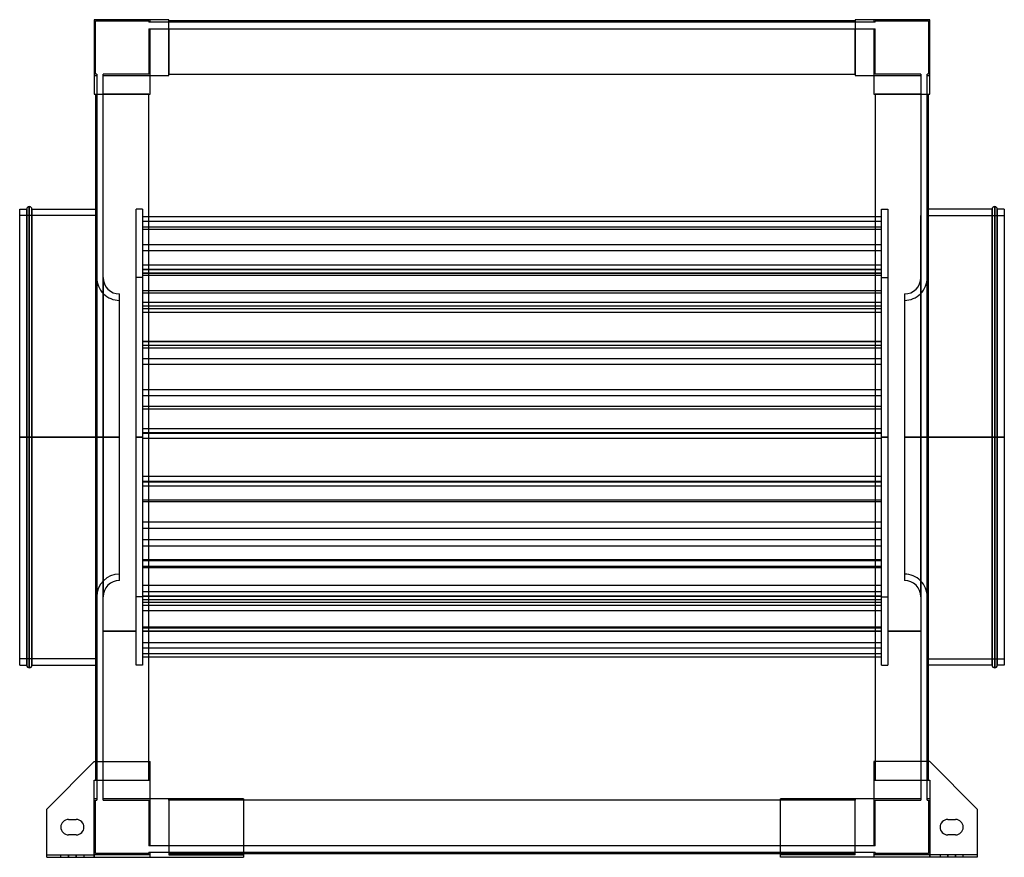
# Model space of a CAD drawing. Header units: millimetres. Extents: x -383 to 383, y -327 to 325.
import ezdxf

# ---------------------------------------------------------------- set-up
doc = ezdxf.new("R2010")
doc.units = ezdxf.units.MM
doc.layers.add('MAIN-1', color=7, linetype='Continuous')
doc.layers.add('MAIN-2', color=7, linetype='Continuous')

msp = doc.modelspace()

# ---------------------------------------------------------------- linework, layer by layer
at = {"layer": 'MAIN-1'}
for p, q in [((-267, 325), (-325, 325)), ((-325, 325), (-325, 267)), ((-267, 281.5), (-267, 325)), ((267, 324), (-267, 324)), ((267, 325), (267, 281.5)), ((325, 325), (267, 325)), ((325, 267), (325, 325)), ((-281.5, 267), (-281.5, 281.5)), ((-281.5, 281.5), (-267, 281.5)), ((-267, 282.5), (267, 282.5)), ((267, 281.5), (281.5, 281.5)), ((281.5, 281.5), (281.5, 267)), ((-325, 267), (-281.5, 267)), ((-324, 267), (-324, -252.5)), ((-282.5, -252.5), (-282.5, 267)), ((281.5, 267), (325, 267)), ((282.5, 267), (282.5, -252.5)), ((324, -252.5), (324, 267)), ((-383, 0), (-383, 177.5)), ((-383, 177.5), (-377.5, 177.5)), ((-377.5, 0), (-377.5, 177.5)), ((-375.5, 0), (-375.5, 179.5)), ((-373.5, 177.5), (-373.5, 0)), ((-373.5, 177.5), (-324, 177.5)), ((373.5, 177.5), (324, 177.5)), ((373.5, 0), (373.5, 177.5)), ((375.5, 179.5), (375.5, 0)), ((377.5, 177.5), (377.5, 0)), ((383, 177.5), (377.5, 177.5)), ((383, 177.5), (383, 0)), ((-373.5, 0), (-373.5, -177.5)), ((373.5, 0), (324, 0)), ((373.5, 0), (375.5, 0)), ((375.5, 0), (375.5, -179.5)), ((377.5, 0), (375.5, 0)), ((383, 0), (377.5, 0)), ((377.5, 0), (377.5, -177.5)), ((383, 0), (383, -177.5)), ((-377.5, 0), (-383, 0)), ((-383, -177.5), (-383, 0)), ((-375.5, 0), (-377.5, 0)), ((-377.5, -177.5), (-377.5, 0)), ((-373.5, 0), (-375.5, 0)), ((-375.5, -179.5), (-375.5, 0)), ((-324, 0), (-373.5, 0)), ((373.5, -177.5), (373.5, 0)), ((-383, -177.5), (-377.5, -177.5)), ((-373.5, -177.5), (-324, -177.5)), ((373.5, -177.5), (324, -177.5)), ((383, -177.5), (377.5, -177.5)), ((-325, -252.5), (-362, -289.5)), ((-325, -252.5), (-281.5, -252.5)), ((-281.5, -281.5), (-281.5, -252.5)), ((325, -252.5), (281.5, -252.5)), ((281.5, -252.5), (281.5, -281.5)), ((362, -289.5), (325, -252.5)), ((-209, -281.5), (-281.5, -281.5)), ((-209, -281.5), (-209, -327)), ((209, -282.5), (-209, -282.5)), ((281.5, -281.5), (209, -281.5)), ((209, -327), (209, -281.5)), ((-362, -327), (-362, -289.5)), ((362, -289.5), (362, -327)), ((-345, -297.5), (-339, -297.5)), ((339, -297.5), (345, -297.5)), ((-339, -309.5), (-345, -309.5)), ((345, -309.5), (339, -309.5)), ((-362, -327), (-209, -327)), ((-209, -324), (209, -324)), ((362, -327), (209, -327))]:
    msp.add_line(p, q, dxfattribs=at)
for centre, radius, start, end in [((-375.5, 177.5), 2, 89.99998, 180.00002), ((-375.5, 177.5), 2, 0, 89.99998), ((375.5, 177.5), 2, 89.99998, 180.00002), ((375.5, 177.5), 2, 0, 89.99998), ((-375.5, -177.5), 2, 180.00002, 270.00002), ((-375.5, -177.5), 2, 270.00002, 0), ((375.5, -177.5), 2, 180.00002, 270.00002), ((375.5, -177.5), 2, 270.00002, 0), ((-345, -303.5), 6, 89.99998, 180.00002), ((-339, -303.5), 6, 0, 89.99998), ((339, -303.5), 6, 89.99998, 180.00002), ((345, -303.5), 6, 0, 89.99998), ((-345, -303.5), 6, 180.00002, 270.00002), ((-339, -303.5), 6, 270.00002, 0), ((339, -303.5), 6, 180.00002, 270.00002), ((345, -303.5), 6, 270.00002, 0)]:
    msp.add_arc(centre, radius, start, end, dxfattribs=at)
at = {"layer": 'MAIN-2'}
for p, q in [((-325, 325), (-325, 325)), ((-325, 325), (-325, 325)), ((-324, 324), (-282.5, 324)), ((-324, 282.5), (-324, 324)), ((-324, 324), (-324, 324)), ((-282.5, 324), (-282.5, 323)), ((-282.5, 324), (-282.5, 324)), ((-282.5, 323), (-282.5, 323)), ((-281.5, 323), (-282.5, 323)), ((-281.5, 323), (-281.5, 325)), ((-281.5, 325), (-281.5, 325)), ((-281.5, 325), (-281.5, 325)), ((-281.5, 323), (-281.5, 323)), ((-281.5, 323), (-281.5, 323)), ((-267, 323), (-281.5, 323)), ((-267, 325), (-267, 325)), ((-267, 325), (-267, 325)), ((-267, 324), (-267, 324)), ((-267, 324), (-267, 324)), ((-267, 323), (-267, 323)), ((-267, 323), (-267, 323)), ((267, 323), (-267, 323)), ((267, 325), (267, 325)), ((267, 325), (267, 325)), ((267, 324), (267, 324)), ((267, 324), (267, 324)), ((267, 323), (267, 323)), ((267, 323), (267, 323)), ((281.5, 323), (267, 323)), ((281.5, 325), (281.5, 323)), ((281.5, 325), (281.5, 325)), ((281.5, 325), (281.5, 325)), ((282.5, 323), (281.5, 323)), ((281.5, 323), (281.5, 323)), ((281.5, 323), (281.5, 323)), ((282.5, 324), (324, 324)), ((282.5, 323), (282.5, 324)), ((282.5, 324), (282.5, 324)), ((282.5, 323), (282.5, 323)), ((324, 324), (324, 282.5)), ((324, 324), (324, 324)), ((325, 325), (325, 325)), ((325, 325), (325, 325)), ((-282.5, 318), (-282.5, 282.5)), ((-282.5, 318), (-281.5, 318)), ((-282.5, 318), (-282.5, 318)), ((-281.5, 318), (-267, 318)), ((-281.5, 318), (-281.5, 318)), ((-281.5, 318), (-281.5, 318)), ((-281.5, 281.5), (-281.5, 318)), ((-267, 318), (267, 318)), ((-267, 318), (-267, 318)), ((-267, 318), (-267, 318)), ((-267, 318), (-267, 282.5)), ((267, 318), (281.5, 318)), ((267, 318), (267, 318)), ((267, 318), (267, 318)), ((267, 282.5), (267, 318)), ((281.5, 318), (282.5, 318)), ((281.5, 318), (281.5, 318)), ((281.5, 318), (281.5, 318)), ((281.5, 318), (281.5, 281.5)), ((282.5, 282.5), (282.5, 318)), ((282.5, 318), (282.5, 318)), ((-325, 281.5), (-323, 281.5)), ((-325, 281.5), (-325, 281.5)), ((-325, 281.5), (-325, 281.5)), ((-323, 282.5), (-324, 282.5)), ((-324, 282.5), (-324, 282.5)), ((-323, 282.5), (-323, 281.5)), ((-323, 282.5), (-323, 282.5)), ((-323, 281.5), (-323, 267)), ((-323, 281.5), (-323, 281.5)), ((-323, 281.5), (-323, 281.5)), ((-318, 282.5), (-318, 282.5)), ((-318, 281.5), (-318, 282.5)), ((-282.5, 282.5), (-318, 282.5)), ((-318, 281.5), (-318, 281.5)), ((-318, 281.5), (-318, 281.5)), ((-318, 267), (-318, 281.5)), ((-318, 281.5), (-281.5, 281.5)), ((-282.5, 282.5), (-282.5, 282.5)), ((-281.5, 281.5), (-281.5, 281.5)), ((-281.5, 281.5), (-281.5, 281.5)), ((-281.5, 281.5), (-281.5, 281.5)), ((-281.5, 281.5), (-281.5, 281.5)), ((-281.5, 281.5), (-281.5, 281.5)), ((-281.5, 281.5), (-281.5, 281.5)), ((-267, 282.5), (-267, 282.5)), ((-267, 281.5), (-267, 282.5)), ((-267, 282.5), (-267, 282.5)), ((-267, 282.5), (-267, 282.5)), ((-267, 282.5), (-267, 282.5)), ((-267, 281.5), (-267, 281.5)), ((-267, 281.5), (-267, 281.5)), ((-267, 281.5), (-267, 281.5)), ((-267, 281.5), (-267, 281.5)), ((267, 282.5), (267, 281.5)), ((267, 282.5), (267, 282.5)), ((267, 282.5), (267, 282.5)), ((267, 282.5), (267, 282.5)), ((267, 282.5), (267, 282.5)), ((267, 281.5), (267, 281.5)), ((267, 281.5), (267, 281.5)), ((267, 281.5), (267, 281.5)), ((267, 281.5), (267, 281.5)), ((281.5, 281.5), (318, 281.5)), ((281.5, 281.5), (281.5, 281.5)), ((281.5, 281.5), (281.5, 281.5)), ((281.5, 281.5), (281.5, 281.5)), ((281.5, 281.5), (281.5, 281.5)), ((281.5, 281.5), (281.5, 281.5)), ((281.5, 281.5), (281.5, 281.5)), ((318, 282.5), (282.5, 282.5)), ((282.5, 282.5), (282.5, 282.5)), ((318, 282.5), (318, 281.5)), ((318, 282.5), (318, 282.5)), ((318, 281.5), (318, 267)), ((318, 281.5), (318, 281.5)), ((318, 281.5), (318, 281.5)), ((323, 282.5), (323, 282.5)), ((323, 281.5), (323, 282.5)), ((324, 282.5), (323, 282.5)), ((323, 281.5), (323, 281.5)), ((323, 281.5), (323, 281.5)), ((323, 267), (323, 281.5)), ((323, 281.5), (325, 281.5)), ((324, 282.5), (324, 282.5)), ((325, 281.5), (325, 281.5)), ((325, 281.5), (325, 281.5)), ((-325, 267), (-325, 267)), ((-325, 267), (-325, 267)), ((-324, 267), (-324, 267)), ((-324, 267), (-324, 267)), ((-323, 267), (-323, 267)), ((-323, 267), (-323, -267)), ((-323, 267), (-323, 267)), ((-318, 267), (-318, 267)), ((-318, 267), (-318, 267)), ((-318, -267), (-318, 267)), ((-282.5, 267), (-318, 267)), ((-282.5, 267), (-281.5, 267)), ((-282.5, 267), (-282.5, 267)), ((-282.5, 267), (-282.5, 267)), ((-282.5, 267), (-282.5, 267)), ((-282.5, 267), (-282.5, 267)), ((-281.5, 267), (-281.5, 267)), ((-281.5, 267), (-281.5, 267)), ((-281.5, 267), (-281.5, 267)), ((-281.5, 267), (-281.5, 267)), ((281.5, 267), (282.5, 267)), ((281.5, 267), (281.5, 267)), ((281.5, 267), (281.5, 267)), ((281.5, 267), (281.5, 267)), ((281.5, 267), (281.5, 267)), ((318, 267), (282.5, 267)), ((282.5, 267), (282.5, 267)), ((282.5, 267), (282.5, 267)), ((282.5, 267), (282.5, 267)), ((282.5, 267), (282.5, 267)), ((318, 267), (318, 267)), ((318, 267), (318, -267)), ((318, 267), (318, 267)), ((323, 267), (323, 267)), ((323, 267), (323, 267)), ((323, -267), (323, 267)), ((324, 267), (324, 267)), ((324, 267), (324, 267)), ((325, 267), (325, 267)), ((325, 267), (325, 267)), ((-377.5, 177.5), (-377.5, 0)), ((-375.5, 179.5), (-375.5, 0)), ((-373.5, 0), (-373.5, 177.5)), ((-324, 177.5), (-323, 177.5)), ((-292.5, 0), (-292.5, 177.5)), ((-287.5, 177.5), (-292.5, 177.5)), ((-287.5, 177.5), (-287.5, 0)), ((287.5, 0), (287.5, 177.5)), ((287.5, 177.5), (292.5, 177.5)), ((292.5, 177.5), (292.5, 0)), ((324, 177.5), (323, 177.5)), ((373.5, 177.5), (373.5, 0)), ((375.5, 0), (375.5, 179.5)), ((377.5, 0), (377.5, 177.5)), ((-323, 172.5), (-383, 172.5)), ((-323, 172.5), (-323, 0)), ((287.5, 171.47), (-287.5, 171.47)), ((318, 0), (318, 172.5)), ((323, 0), (323, 172.5)), ((323, 172.5), (383, 172.5)), ((287.5, 167.93), (-287.5, 167.93)), ((287.5, 163.58), (-287.5, 163.58)), ((287.5, 161.79), (-287.5, 161.79)), ((287.5, 149.71), (-287.5, 149.71)), ((287.5, 145.04), (-287.5, 145.04)), ((287.5, 133.82), (-287.5, 133.82)), ((287.5, 130.62), (-287.5, 130.62)), ((287.5, 130.28), (-287.5, 130.28)), ((-323.09, 0), (-323.09, 124.26)), ((-323.09, 124.26), (-323.09, 0)), ((-323.09, 124.26), (-323, 124.26)), ((-318.09, 124.24), (-318.09, 0)), ((-318, 124.24), (-318.09, 124.24)), ((-287.5, 124.25), (-292.5, 124.25)), ((287.5, 127.67), (-287.5, 127.67)), ((287.5, 127.41), (-287.5, 127.41)), ((287.5, 125.96), (-287.5, 125.96)), ((287.5, 124.25), (292.5, 124.25)), ((318, 124.24), (318.09, 124.24)), ((318.09, 0), (318.09, 124.24)), ((323.09, 124.26), (323, 124.26)), ((323.09, 0), (323.09, 124.26)), ((323.09, 124.26), (323.09, 0)), ((-305.34, 0), (-305.34, 111.51)), ((287.5, 113.87), (-287.5, 113.87)), ((287.5, 112.08), (-287.5, 112.08)), ((305.34, 111.51), (305.34, 0)), ((287.5, 104.85), (-287.5, 104.85)), ((287.5, 102.06), (-287.5, 102.06)), ((287.5, 99.85), (-287.5, 99.85)), ((287.5, 97.07), (-287.5, 97.07)), ((287.5, 74.5), (-287.5, 74.5)), ((287.5, 74.24), (-287.5, 74.24)), ((287.5, 71.48), (-287.5, 71.48)), ((287.5, 69.21), (-287.5, 69.21)), ((287.5, 60.94), (-287.5, 60.94)), ((287.5, 56.48), (-287.5, 56.48)), ((287.5, 36.76), (-287.5, 36.76)), ((287.5, 32.31), (-287.5, 32.31)), ((287.5, 24.03), (-287.5, 24.03)), ((287.5, 21.76), (-287.5, 21.76)), ((-383, 0), (-377.5, 0)), ((-383, 0), (-323, 0)), ((-377.5, 0), (-375.5, 0)), ((-377.5, 0), (-377.5, -177.5)), ((-375.5, 0), (-375.5, -179.5)), ((-375.5, 0), (-373.5, 0)), ((-373.5, 0), (-323, 0)), ((-305.34, 0), (-323.09, 0)), ((-323.09, 0), (-323.09, -124.26)), ((-323, 0), (-323, -172.5)), ((-318.09, 0), (-318, 0)), ((-318.09, 0), (-318.09, -124.24)), ((-305.34, 0), (-318.09, 0)), ((-292.5, 0), (-287.5, 0)), ((-287.5, 0), (-292.5, 0)), ((287.5, 6.49), (-287.5, 6.49)), ((287.5, 3.35), (-287.5, 3.35)), ((287.5, 2.93), (-287.5, 2.93)), ((-287.5, 0), (-287.5, -177.5)), ((292.5, 0), (287.5, 0)), ((287.5, 0), (292.5, 0)), ((292.5, 0), (292.5, -177.5)), ((305.34, 0), (323.09, 0)), ((305.34, 0), (318.09, 0)), ((318.09, 0), (318, 0)), ((318.09, -124.24), (318.09, 0)), ((383, 0), (323, 0)), ((324, 0), (323, 0)), ((323.09, 0), (323.09, -124.26)), ((373.5, 0), (373.5, -177.5)), ((-323, 0), (-383, 0)), ((-373.5, -177.5), (-373.5, 0)), ((-323, 0), (-324, 0)), ((-323.09, 0), (-305.34, 0)), ((-323.09, -124.26), (-323.09, 0)), ((-318, 0), (-318.09, 0)), ((-318.09, 0), (-305.34, 0)), ((-305.34, -111.51), (-305.34, 0)), ((-292.5, -177.5), (-292.5, 0)), ((-287.5, 0), (-292.5, 0)), ((-292.5, 0), (-287.5, 0)), ((287.5, -0.96), (-287.5, -0.96)), ((287.5, -177.5), (287.5, 0)), ((287.5, 0), (292.5, 0)), ((292.5, 0), (287.5, 0)), ((323.09, 0), (305.34, 0)), ((305.34, 0), (305.34, -111.51)), ((318.09, 0), (305.34, 0)), ((318, 0), (318.09, 0)), ((323, 0), (383, 0)), ((323, 0), (373.5, 0)), ((323, -172.5), (323, 0)), ((323.09, -124.26), (323.09, 0)), ((373.5, 0), (375.5, 0)), ((375.5, -179.5), (375.5, 0)), ((375.5, 0), (377.5, 0)), ((377.5, 0), (383, 0)), ((377.5, -177.5), (377.5, 0)), ((287.5, -30.58), (-287.5, -30.58)), ((287.5, -34.47), (-287.5, -34.47)), ((287.5, -34.89), (-287.5, -34.89)), ((287.5, -38.04), (-287.5, -38.04)), ((287.5, -49.07), (-287.5, -49.07)), ((287.5, -50.37), (-287.5, -50.37)), ((287.5, -66.13), (-287.5, -66.13)), ((287.5, -70.96), (-287.5, -70.96)), ((287.5, -79.91), (-287.5, -79.91)), ((287.5, -84.74), (-287.5, -84.74)), ((287.5, -95.37), (-287.5, -95.37)), ((287.5, -96.15), (-287.5, -96.15)), ((287.5, -100.51), (-287.5, -100.51)), ((287.5, -101.8), (-287.5, -101.8)), ((287.5, -115.43), (-287.5, -115.43)), ((287.5, -120.36), (-287.5, -120.36)), ((-323, -124.26), (-323.09, -124.26)), ((-318, -124.24), (-318.09, -124.24)), ((-287.5, -124.25), (-292.5, -124.25)), ((287.5, -123.76), (-287.5, -123.76)), ((287.5, -123.89), (-287.5, -123.89)), ((287.5, -126.61), (-287.5, -126.61)), ((287.5, -128.69), (-287.5, -128.69)), ((287.5, -124.25), (292.5, -124.25)), ((318, -124.24), (318.09, -124.24)), ((323, -124.26), (323.09, -124.26)), ((287.5, -130.98), (-287.5, -130.98)), ((287.5, -135.17), (-287.5, -135.17)), ((-292.5, -150.87), (-318, -150.87)), ((-318, -150.88), (-292.5, -150.88)), ((-292.5, -150.88), (-318, -150.88)), ((-292.5, -150.88), (-318, -150.88)), ((287.5, -147.97), (-287.5, -147.97)), ((287.5, -148.75), (-287.5, -148.75)), ((287.5, -150.87), (-287.5, -150.87)), ((-287.5, -150.88), (287.5, -150.88)), ((287.5, -150.88), (-287.5, -150.88)), ((287.5, -150.88), (-287.5, -150.88)), ((318, -150.87), (292.5, -150.87)), ((292.5, -150.88), (318, -150.88)), ((318, -150.88), (292.5, -150.88)), ((318, -150.88), (292.5, -150.88)), ((287.5, -159.98), (-287.5, -159.98)), ((287.5, -164.18), (-287.5, -164.18)), ((-323, -172.5), (-383, -172.5)), ((287.5, -168.55), (-287.5, -168.55)), ((287.5, -171.27), (-287.5, -171.27)), ((323, -172.5), (383, -172.5)), ((-324, -177.5), (-323, -177.5)), ((-287.5, -177.5), (-292.5, -177.5)), ((287.5, -177.5), (292.5, -177.5)), ((324, -177.5), (323, -177.5)), ((-325, -252.5), (-325, -252.5)), ((-325, -252.5), (-325, -252.5)), ((-324, -252.5), (-324, -267)), ((-282.5, -267), (-282.5, -252.5)), ((-281.5, -252.5), (-281.5, -252.5)), ((-281.5, -252.5), (-281.5, -252.5)), ((281.5, -252.5), (281.5, -252.5)), ((281.5, -252.5), (281.5, -252.5)), ((282.5, -252.5), (282.5, -267)), ((324, -267), (324, -252.5)), ((325, -252.5), (325, -252.5)), ((325, -252.5), (325, -252.5)), ((-325, -267), (-281.5, -267)), ((-325, -325), (-325, -267)), ((-325, -267), (-325, -267)), ((-325, -267), (-325, -267)), ((-324, -267), (-324, -267)), ((-324, -267), (-324, -267)), ((-323, -267), (-323, -267)), ((-323, -267), (-323, -281.5)), ((-323, -267), (-323, -267)), ((-318, -267), (-318, -267)), ((-318, -267), (-318, -267)), ((-318, -281.5), (-318, -267)), ((-318, -267), (-282.5, -267)), ((-282.5, -267), (-282.5, -267)), ((-281.5, -267), (-282.5, -267)), ((-282.5, -267), (-282.5, -267)), ((-282.5, -267), (-282.5, -267)), ((-282.5, -267), (-282.5, -267)), ((-281.5, -267), (-281.5, -267)), ((-281.5, -267), (-281.5, -267)), ((-281.5, -267), (-281.5, -267)), ((-281.5, -267), (-281.5, -267)), ((281.5, -267), (325, -267)), ((281.5, -267), (281.5, -267)), ((282.5, -267), (281.5, -267)), ((281.5, -267), (281.5, -267)), ((281.5, -267), (281.5, -267)), ((281.5, -267), (281.5, -267)), ((282.5, -267), (318, -267)), ((282.5, -267), (282.5, -267)), ((282.5, -267), (282.5, -267)), ((282.5, -267), (282.5, -267)), ((282.5, -267), (282.5, -267)), ((318, -267), (318, -267)), ((318, -267), (318, -281.5)), ((318, -267), (318, -267)), ((323, -267), (323, -267)), ((323, -267), (323, -267)), ((323, -281.5), (323, -267)), ((324, -267), (324, -267)), ((324, -267), (324, -267)), ((325, -267), (325, -325)), ((325, -267), (325, -267)), ((325, -267), (325, -267)), ((-325, -281.5), (-325, -281.5)), ((-323, -281.5), (-325, -281.5)), ((-325, -281.5), (-325, -281.5)), ((-324, -282.5), (-323, -282.5)), ((-324, -324), (-324, -282.5)), ((-324, -282.5), (-324, -282.5)), ((-323, -281.5), (-323, -282.5)), ((-323, -281.5), (-323, -281.5)), ((-323, -281.5), (-323, -281.5)), ((-323, -282.5), (-323, -282.5)), ((-318, -281.5), (-318, -281.5)), ((-318, -282.5), (-318, -281.5)), ((-318, -281.5), (-318, -281.5)), ((-281.5, -281.5), (-318, -281.5)), ((-318, -282.5), (-318, -282.5)), ((-318, -282.5), (-282.5, -282.5)), ((-282.5, -282.5), (-282.5, -318)), ((-282.5, -282.5), (-282.5, -282.5)), ((-281.5, -281.5), (-281.5, -281.5)), ((-281.5, -281.5), (-281.5, -281.5)), ((-281.5, -281.5), (-281.5, -281.5)), ((-281.5, -318), (-281.5, -281.5)), ((-281.5, -281.5), (-281.5, -281.5)), ((-281.5, -281.5), (-281.5, -281.5)), ((-281.5, -281.5), (-281.5, -281.5)), ((-267, -281.5), (-267, -281.5)), ((-267, -281.5), (-267, -325)), ((-267, -281.5), (-267, -281.5)), ((-267, -282.5), (-267, -281.5)), ((-267, -281.5), (-267, -281.5)), ((-267, -281.5), (-267, -281.5)), ((-267, -282.5), (-267, -282.5)), ((-267, -282.5), (-267, -318)), ((-267, -282.5), (-267, -282.5)), ((-267, -282.5), (-267, -282.5)), ((-209, -282.5), (-267, -282.5)), ((-267, -282.5), (-267, -282.5)), ((-209, -281.5), (-209, -281.5)), ((-209, -281.5), (-209, -281.5)), ((209, -281.5), (209, -281.5)), ((209, -281.5), (209, -281.5)), ((267, -282.5), (209, -282.5)), ((267, -281.5), (267, -281.5)), ((267, -325), (267, -281.5)), ((267, -281.5), (267, -281.5)), ((267, -281.5), (267, -282.5)), ((267, -281.5), (267, -281.5)), ((267, -281.5), (267, -281.5)), ((267, -282.5), (267, -282.5)), ((267, -318), (267, -282.5)), ((267, -282.5), (267, -282.5)), ((267, -282.5), (267, -282.5)), ((267, -282.5), (267, -282.5)), ((281.5, -281.5), (281.5, -281.5)), ((281.5, -281.5), (281.5, -281.5)), ((318, -281.5), (281.5, -281.5)), ((281.5, -281.5), (281.5, -281.5)), ((281.5, -281.5), (281.5, -281.5)), ((281.5, -281.5), (281.5, -318)), ((281.5, -281.5), (281.5, -281.5)), ((281.5, -281.5), (281.5, -281.5)), ((282.5, -282.5), (318, -282.5)), ((282.5, -318), (282.5, -282.5)), ((282.5, -282.5), (282.5, -282.5)), ((318, -281.5), (318, -281.5)), ((318, -281.5), (318, -282.5)), ((318, -281.5), (318, -281.5)), ((318, -282.5), (318, -282.5)), ((323, -281.5), (323, -281.5)), ((323, -282.5), (323, -281.5)), ((323, -281.5), (323, -281.5)), ((325, -281.5), (323, -281.5)), ((323, -282.5), (323, -282.5)), ((323, -282.5), (324, -282.5)), ((324, -282.5), (324, -324)), ((324, -282.5), (324, -282.5)), ((325, -281.5), (325, -281.5)), ((325, -281.5), (325, -281.5)), ((-362, -289.5), (-362, -289.5)), ((-362, -289.5), (-362, -289.5)), ((362, -289.5), (362, -289.5)), ((362, -289.5), (362, -289.5)), ((-345, -297.5), (-345, -297.5)), ((-345, -297.5), (-345, -297.5)), ((-339, -297.5), (-339, -297.5)), ((-339, -297.5), (-339, -297.5)), ((339, -297.5), (339, -297.5)), ((339, -297.5), (339, -297.5)), ((345, -297.5), (345, -297.5)), ((345, -297.5), (345, -297.5)), ((-351, -303.5), (-351, -303.5)), ((-351, -303.5), (-351, -303.5)), ((-333, -303.5), (-333, -303.5)), ((-333, -303.5), (-333, -303.5)), ((333, -303.5), (333, -303.5)), ((333, -303.5), (333, -303.5)), ((351, -303.5), (351, -303.5)), ((351, -303.5), (351, -303.5)), ((-345, -309.5), (-345, -309.5)), ((-345, -309.5), (-345, -309.5)), ((-339, -309.5), (-339, -309.5)), ((-339, -309.5), (-339, -309.5)), ((339, -309.5), (339, -309.5)), ((339, -309.5), (339, -309.5)), ((345, -309.5), (345, -309.5)), ((345, -309.5), (345, -309.5)), ((-281.5, -318), (-282.5, -318)), ((-282.5, -318), (-282.5, -318)), ((-281.5, -318), (-281.5, -318)), ((-281.5, -318), (-281.5, -318)), ((-267, -318), (-281.5, -318)), ((-267, -318), (-267, -318)), ((267, -318), (-267, -318)), ((-267, -318), (-267, -318)), ((267, -318), (267, -318)), ((281.5, -318), (267, -318)), ((267, -318), (267, -318)), ((282.5, -318), (281.5, -318)), ((281.5, -318), (281.5, -318)), ((281.5, -318), (281.5, -318)), ((282.5, -318), (282.5, -318)), ((-362, -325), (-362, -325)), ((-362, -325), (-362, -325)), ((-362, -325), (-325, -325)), ((-362, -327), (-362, -327)), ((-362, -327), (-362, -327)), ((-351, -327), (-351, -325)), ((-351, -327), (-351, -325)), ((-345, -327), (-345, -325)), ((-345, -327), (-345, -325)), ((-345, -325), (-345, -327)), ((-345, -325), (-345, -327)), ((-339, -325), (-339, -327)), ((-339, -325), (-339, -327)), ((-339, -327), (-339, -325)), ((-339, -327), (-339, -325)), ((-333, -325), (-333, -327)), ((-333, -325), (-333, -327)), ((-325, -325), (-325, -325)), ((-325, -325), (-325, -327)), ((-325, -325), (-325, -325)), ((-281.5, -325), (-325, -325)), ((-325, -327), (-325, -325)), ((-282.5, -324), (-324, -324)), ((-324, -324), (-324, -324)), ((-282.5, -323), (-282.5, -324)), ((-282.5, -323), (-281.5, -323)), ((-282.5, -323), (-282.5, -323)), ((-282.5, -324), (-282.5, -324)), ((-281.5, -323), (-267, -323)), ((-281.5, -327), (-281.5, -323)), ((-281.5, -323), (-281.5, -323)), ((-281.5, -323), (-281.5, -323)), ((-281.5, -325), (-281.5, -325)), ((-281.5, -325), (-281.5, -325)), ((-281.5, -327), (-281.5, -327)), ((-281.5, -327), (-281.5, -327)), ((-267, -323), (-267, -323)), ((-267, -323), (267, -323)), ((-267, -323), (-267, -323)), ((-267, -324), (-267, -324)), ((-267, -324), (-209, -324)), ((-267, -324), (-267, -324)), ((-267, -325), (-267, -325)), ((-267, -325), (-267, -325)), ((-267, -325), (-209, -325)), ((-209, -325), (-209, -325)), ((-209, -325), (-209, -325)), ((-209, -327), (-209, -327)), ((-209, -327), (-209, -327)), ((209, -324), (267, -324)), ((267, -325), (209, -325)), ((209, -325), (209, -325)), ((209, -325), (209, -325)), ((209, -327), (209, -327)), ((209, -327), (209, -327)), ((267, -323), (281.5, -323)), ((267, -323), (267, -323)), ((267, -323), (267, -323)), ((267, -324), (267, -324)), ((267, -324), (267, -324)), ((267, -325), (267, -325)), ((267, -325), (267, -325)), ((281.5, -323), (281.5, -323)), ((281.5, -323), (281.5, -327)), ((281.5, -323), (281.5, -323)), ((281.5, -323), (282.5, -323)), ((281.5, -325), (281.5, -325)), ((325, -325), (281.5, -325)), ((281.5, -325), (281.5, -325)), ((281.5, -327), (281.5, -327)), ((281.5, -327), (281.5, -327)), ((282.5, -323), (282.5, -323)), ((282.5, -324), (282.5, -323)), ((324, -324), (282.5, -324)), ((282.5, -324), (282.5, -324)), ((324, -324), (324, -324)), ((325, -325), (325, -325)), ((362, -325), (325, -325)), ((325, -325), (325, -327)), ((325, -325), (325, -325)), ((325, -327), (325, -325)), ((333, -325), (333, -327)), ((333, -325), (333, -327)), ((339, -325), (339, -327)), ((339, -325), (339, -327)), ((339, -327), (339, -325)), ((339, -327), (339, -325)), ((345, -327), (345, -325)), ((345, -327), (345, -325)), ((345, -325), (345, -327)), ((345, -325), (345, -327)), ((351, -327), (351, -325)), ((351, -327), (351, -325)), ((362, -325), (362, -325)), ((362, -325), (362, -325)), ((362, -327), (362, -327)), ((362, -327), (362, -327))]:
    msp.add_line(p, q, dxfattribs=at)
for centre, radius, start, end in [((-305.34, 124.26), 17.75, 180.00002, 270.00002), ((-305.34, 124.26), 12.75, 180.08988, 270.00002), ((305.34, 124.26), 17.75, 269.99996, 0), ((305.34, 124.26), 12.75, 269.99996, 359.9101), ((-305.34, -124.26), 17.75, 89.99998, 179.99998), ((305.34, -124.26), 17.75, 0, 90.00004), ((-305.34, -124.26), 12.75, 89.99998, 179.91012), ((305.34, -124.26), 12.75, 0.0899, 90.00004)]:
    msp.add_arc(centre, radius, start, end, dxfattribs=at)

doc.saveas('drawing.dxf')
